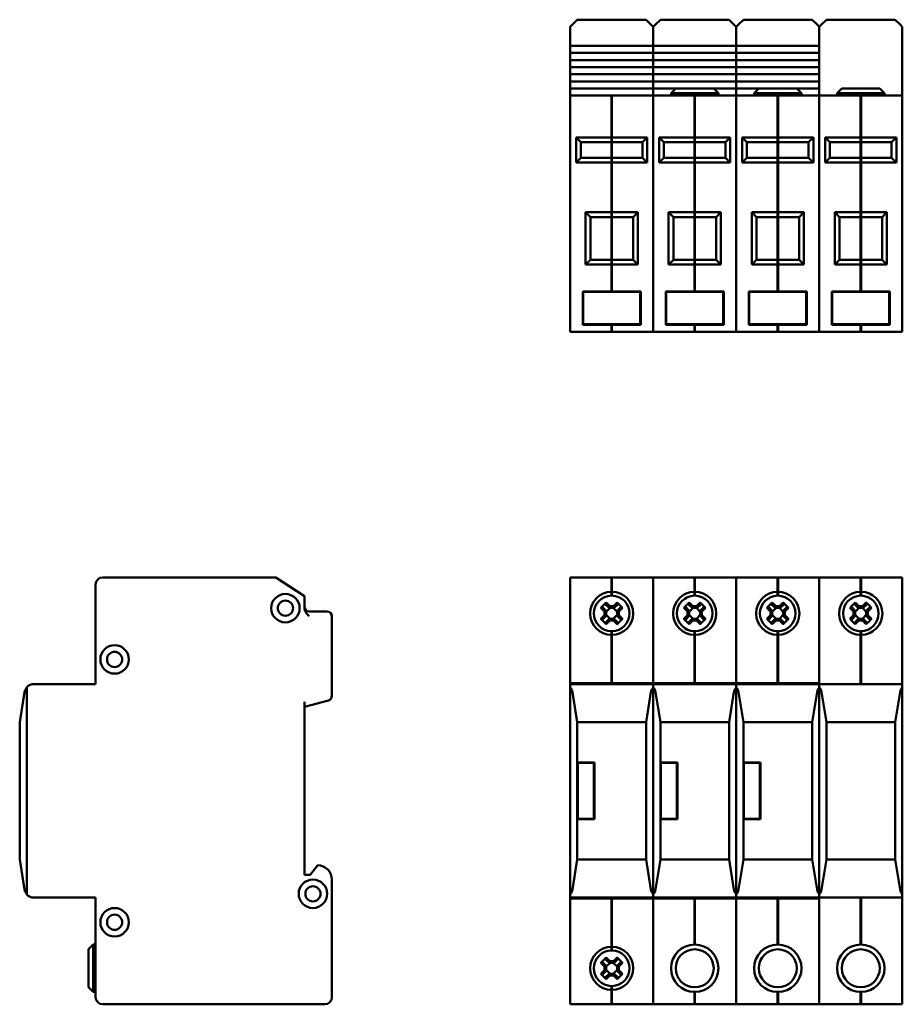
# Model space of a CAD drawing. Header units: millimetres. Extents: x 57 to 365, y 64 to 271.
# Tile 1 of 2: x 57 to 243, y 64 to 271. Entities that reach past the tile are written whole.
import ezdxf

# ---------------------------------------------------------------- set-up
doc = ezdxf.new("R2010")
doc.units = ezdxf.units.MM
doc.layers.add('Viditelné hrany(CSN)', color=7, linetype='Continuous', lineweight=50)

msp = doc.modelspace()

# ---------------------------------------------------------------- linework, layer by layer
at = {"layer": 'Viditelné hrany(CSN)'}
for p, q in [((172.64, 269.9), (173.1, 270.36)), ((172.64, 268.39), (172.64, 269.9)), ((173.1, 270.36), (174.13, 271.39)), ((174.13, 271.39), (188.63, 271.39)), ((188.63, 271.39), (189.65, 270.36)), ((189.65, 270.36), (190.12, 269.9)), ((190.12, 269.9), (190.12, 268.39)), ((190.14, 269.9), (190.6, 270.36)), ((190.14, 268.39), (190.14, 269.9)), ((190.6, 270.36), (191.63, 271.39)), ((191.63, 271.39), (206.13, 271.39)), ((206.13, 271.39), (207.15, 270.36)), ((207.15, 270.36), (207.62, 269.9)), ((207.62, 269.9), (207.62, 268.39)), ((207.64, 269.9), (208.1, 270.36)), ((207.64, 268.39), (207.64, 269.9)), ((208.1, 270.36), (209.13, 271.39)), ((209.13, 271.39), (223.63, 271.39)), ((223.63, 271.39), (224.65, 270.36)), ((224.65, 270.36), (225.12, 269.9)), ((225.12, 269.9), (225.12, 268.39)), ((225.13, 269.89), (225.6, 270.36)), ((225.13, 268.39), (225.13, 269.89)), ((225.6, 270.36), (226.63, 271.39)), ((226.63, 271.39), (241.13, 271.39)), ((241.13, 271.39), (242.15, 270.36)), ((242.15, 270.36), (242.63, 269.89)), ((242.63, 269.89), (242.63, 268.39)), ((172.64, 268.39), (172.64, 266.39)), ((190.12, 266.39), (190.12, 268.39)), ((190.14, 268.39), (190.14, 266.39)), ((207.62, 266.39), (207.62, 268.39)), ((207.64, 268.39), (207.64, 266.39)), ((225.12, 266.39), (225.12, 268.39)), ((225.13, 268.39), (225.13, 255.39)), ((242.63, 268.39), (242.63, 255.39)), ((172.64, 265.89), (172.64, 266.39)), ((172.64, 265.89), (190.12, 265.89)), ((172.64, 264.39), (172.64, 265.89)), ((190.12, 266.39), (190.12, 265.89)), ((190.12, 265.89), (190.12, 264.39)), ((190.14, 265.89), (190.14, 266.39)), ((190.14, 265.89), (207.62, 265.89)), ((190.14, 264.39), (190.14, 265.89)), ((207.62, 266.39), (207.62, 265.89)), ((207.62, 265.89), (207.62, 264.39)), ((207.64, 265.89), (207.64, 266.39)), ((207.64, 265.89), (225.12, 265.89)), ((207.64, 264.39), (207.64, 265.89)), ((225.12, 266.39), (225.12, 265.89)), ((225.12, 265.89), (225.12, 264.39)), ((172.64, 263.89), (172.64, 264.39)), ((190.12, 264.39), (172.64, 264.39)), ((172.64, 263.89), (172.64, 263.39)), ((190.12, 264.39), (190.12, 263.89)), ((190.12, 263.39), (190.12, 263.89)), ((190.14, 263.89), (190.14, 264.39)), ((207.62, 264.39), (190.14, 264.39)), ((190.14, 263.89), (190.14, 263.39)), ((207.62, 264.39), (207.62, 263.89)), ((207.62, 263.39), (207.62, 263.89)), ((207.64, 263.89), (207.64, 264.39)), ((225.12, 264.39), (207.64, 264.39)), ((207.64, 263.89), (207.64, 263.39)), ((225.12, 264.39), (225.12, 263.89)), ((225.12, 263.39), (225.12, 263.89)), ((172.64, 262.89), (172.64, 263.39)), ((172.64, 262.89), (190.12, 262.89)), ((172.64, 261.39), (172.64, 262.89)), ((190.12, 263.39), (190.12, 262.89)), ((190.12, 262.89), (190.12, 261.39)), ((190.14, 262.89), (190.14, 263.39)), ((190.14, 262.89), (207.62, 262.89)), ((190.14, 261.39), (190.14, 262.89)), ((207.62, 263.39), (207.62, 262.89)), ((207.62, 262.89), (207.62, 261.39)), ((207.64, 262.89), (207.64, 263.39)), ((207.64, 262.89), (225.12, 262.89)), ((207.64, 261.39), (207.64, 262.89)), ((225.12, 263.39), (225.12, 262.89)), ((225.12, 262.89), (225.12, 261.39)), ((172.64, 260.89), (172.64, 261.39)), ((190.12, 261.39), (172.64, 261.39)), ((172.64, 260.89), (172.64, 260.39)), ((172.64, 259.89), (172.64, 260.39)), ((172.64, 259.89), (190.12, 259.89)), ((172.64, 258.39), (172.64, 259.89)), ((190.12, 261.39), (190.12, 260.89)), ((190.12, 260.39), (190.12, 260.89)), ((190.12, 260.39), (190.12, 259.89)), ((190.12, 259.89), (190.12, 258.39)), ((190.14, 260.89), (190.14, 261.39)), ((207.62, 261.39), (190.14, 261.39)), ((190.14, 260.89), (190.14, 260.39)), ((190.14, 259.89), (190.14, 260.39)), ((190.14, 259.89), (207.62, 259.89)), ((190.14, 258.39), (190.14, 259.89)), ((207.62, 261.39), (207.62, 260.89)), ((207.62, 260.39), (207.62, 260.89)), ((207.62, 260.39), (207.62, 259.89)), ((207.62, 259.89), (207.62, 258.39)), ((207.64, 260.89), (207.64, 261.39)), ((225.12, 261.39), (207.64, 261.39)), ((207.64, 260.89), (207.64, 260.39)), ((207.64, 259.89), (207.64, 260.39)), ((207.64, 259.89), (225.12, 259.89)), ((207.64, 258.39), (207.64, 259.89)), ((225.12, 261.39), (225.12, 260.89)), ((225.12, 260.39), (225.12, 260.89)), ((225.12, 260.39), (225.12, 259.89)), ((225.12, 259.89), (225.12, 258.39)), ((172.64, 257.89), (172.64, 258.39)), ((190.12, 258.39), (172.64, 258.39)), ((172.64, 257.89), (172.64, 257.39)), ((172.64, 256.89), (172.64, 257.39)), ((190.12, 258.39), (190.12, 257.89)), ((190.12, 257.39), (190.12, 257.89)), ((190.12, 257.39), (190.12, 256.89)), ((190.14, 257.89), (190.14, 258.39)), ((207.62, 258.39), (190.14, 258.39)), ((190.14, 257.89), (190.14, 257.39)), ((190.14, 256.89), (190.14, 257.39)), ((207.62, 258.39), (207.62, 257.89)), ((207.62, 257.39), (207.62, 257.89)), ((207.62, 257.39), (207.62, 256.89)), ((207.64, 257.89), (207.64, 258.39)), ((225.12, 258.39), (207.64, 258.39)), ((207.64, 257.89), (207.64, 257.39)), ((207.64, 256.89), (207.64, 257.39)), ((225.12, 258.39), (225.12, 257.89)), ((225.12, 257.39), (225.12, 257.89)), ((225.12, 257.39), (225.12, 256.89)), ((172.63, 253.89), (172.63, 255.39)), ((181.33, 255.39), (172.63, 255.39)), ((172.64, 256.89), (190.12, 256.89)), ((172.64, 255.39), (172.64, 256.89)), ((181.33, 255.39), (181.33, 253.89)), ((181.43, 255.39), (181.33, 255.39)), ((181.43, 255.29), (181.33, 255.29)), ((181.43, 253.89), (181.43, 255.39)), ((190.13, 255.39), (181.43, 255.39)), ((190.12, 256.89), (190.12, 255.39)), ((190.13, 255.39), (190.13, 253.89)), ((190.13, 253.89), (190.13, 255.39)), ((198.83, 255.39), (190.13, 255.39)), ((190.14, 256.89), (194.88, 256.89)), ((190.14, 255.39), (190.14, 256.89)), ((194.88, 256.89), (193.88, 255.89)), ((203.88, 255.89), (193.88, 255.89)), ((193.88, 255.39), (193.88, 255.89)), ((194.88, 256.89), (202.88, 256.89)), ((198.83, 255.39), (198.83, 253.89)), ((198.93, 255.29), (198.83, 255.29)), ((198.93, 253.89), (198.93, 255.39)), ((207.63, 255.39), (198.93, 255.39)), ((202.88, 256.89), (203.88, 255.89)), ((202.88, 256.89), (207.62, 256.89)), ((203.88, 255.39), (203.88, 255.89)), ((207.62, 256.89), (207.62, 255.39)), ((207.63, 255.39), (207.63, 253.89)), ((207.63, 253.89), (207.63, 255.39)), ((216.33, 255.39), (207.63, 255.39)), ((207.64, 256.89), (212.38, 256.89)), ((207.64, 255.39), (207.64, 256.89)), ((212.38, 256.89), (211.38, 255.89)), ((221.38, 255.89), (211.38, 255.89)), ((211.38, 255.39), (211.38, 255.89)), ((212.38, 256.89), (220.38, 256.89)), ((216.33, 255.39), (216.33, 253.89)), ((216.43, 255.29), (216.33, 255.29)), ((216.43, 253.89), (216.43, 255.39)), ((225.13, 255.39), (216.43, 255.39)), ((220.38, 256.89), (221.38, 255.89)), ((220.38, 256.89), (225.12, 256.89)), ((221.38, 255.39), (221.38, 255.89)), ((225.12, 256.89), (225.12, 255.39)), ((233.83, 255.39), (225.13, 255.39)), ((225.13, 253.89), (225.13, 255.39)), ((225.13, 255.39), (225.13, 253.89)), ((229.88, 256.89), (228.88, 255.89)), ((238.88, 255.89), (228.88, 255.89)), ((228.88, 255.39), (228.88, 255.89)), ((229.88, 256.89), (237.88, 256.89)), ((233.83, 255.39), (233.83, 253.89)), ((233.93, 255.29), (233.83, 255.29)), ((242.63, 255.39), (233.93, 255.39)), ((233.93, 253.89), (233.93, 255.39)), ((237.88, 256.89), (238.88, 255.89)), ((238.88, 255.39), (238.88, 255.89)), ((242.63, 255.39), (242.63, 253.89)), ((172.63, 253.89), (172.63, 207.09)), ((181.33, 246.59), (181.33, 253.89)), ((181.43, 253.89), (181.43, 246.59)), ((190.13, 253.89), (190.13, 207.09)), ((190.13, 253.89), (190.13, 207.09)), ((198.83, 246.59), (198.83, 253.89)), ((198.93, 253.89), (198.93, 246.59)), ((207.63, 253.89), (207.63, 207.09)), ((207.63, 253.89), (207.63, 207.09)), ((216.33, 246.59), (216.33, 253.89)), ((216.43, 253.89), (216.43, 246.59)), ((225.13, 253.89), (225.13, 207.09)), ((225.13, 253.89), (225.13, 207.09)), ((233.83, 246.59), (233.83, 253.89)), ((233.93, 253.89), (233.93, 246.59)), ((242.63, 253.89), (242.63, 207.09)), ((181.33, 246.59), (173.88, 246.59)), ((174.88, 245.59), (173.88, 246.59)), ((173.88, 246.59), (173.88, 241.29)), ((174.88, 245.59), (181.33, 245.59)), ((174.88, 242.29), (174.88, 245.59)), ((181.43, 246.63), (181.33, 246.63)), ((181.33, 245.59), (181.33, 246.59)), ((181.43, 245.69), (181.33, 245.69)), ((181.33, 242.29), (181.33, 245.59)), ((181.43, 246.59), (181.43, 245.59)), ((188.88, 246.59), (181.43, 246.59)), ((181.43, 245.59), (181.43, 242.29)), ((181.43, 245.59), (187.88, 245.59)), ((188.88, 246.59), (187.88, 245.59)), ((187.88, 245.59), (187.88, 242.29)), ((188.88, 241.29), (188.88, 246.59)), ((198.83, 246.59), (191.38, 246.59)), ((192.38, 245.59), (191.38, 246.59)), ((191.38, 246.59), (191.38, 241.29)), ((192.38, 245.59), (198.83, 245.59)), ((192.38, 242.29), (192.38, 245.59)), ((198.93, 246.63), (198.83, 246.63)), ((198.83, 245.59), (198.83, 246.59)), ((198.93, 245.69), (198.83, 245.69)), ((198.83, 242.29), (198.83, 245.59)), ((198.93, 246.59), (198.93, 245.59)), ((206.38, 246.59), (198.93, 246.59)), ((198.93, 245.59), (198.93, 242.29)), ((198.93, 245.59), (205.38, 245.59)), ((206.38, 246.59), (205.38, 245.59)), ((205.38, 245.59), (205.38, 242.29)), ((206.38, 241.29), (206.38, 246.59)), ((216.33, 246.59), (208.88, 246.59)), ((209.88, 245.59), (208.88, 246.59)), ((208.88, 246.59), (208.88, 241.29)), ((209.88, 245.59), (216.33, 245.59)), ((209.88, 242.29), (209.88, 245.59)), ((216.43, 246.63), (216.33, 246.63)), ((216.33, 245.59), (216.33, 246.59)), ((216.43, 245.69), (216.33, 245.69)), ((216.33, 242.29), (216.33, 245.59)), ((216.43, 246.59), (216.43, 245.59)), ((223.88, 246.59), (216.43, 246.59)), ((216.43, 245.59), (216.43, 242.29)), ((216.43, 245.59), (222.88, 245.59)), ((223.88, 246.59), (222.88, 245.59)), ((222.88, 245.59), (222.88, 242.29)), ((223.88, 241.29), (223.88, 246.59)), ((233.83, 246.59), (226.38, 246.59)), ((227.38, 245.59), (226.38, 246.59)), ((226.38, 246.59), (226.38, 241.29)), ((227.38, 245.59), (233.83, 245.59)), ((227.38, 242.29), (227.38, 245.59)), ((233.93, 246.63), (233.83, 246.63)), ((233.83, 245.59), (233.83, 246.59)), ((233.93, 245.69), (233.83, 245.69)), ((233.83, 242.29), (233.83, 245.59)), ((233.93, 246.59), (233.93, 245.59)), ((241.38, 246.59), (233.93, 246.59)), ((233.93, 245.59), (233.93, 242.29)), ((233.93, 245.59), (240.38, 245.59)), ((241.38, 246.59), (240.38, 245.59)), ((240.38, 245.59), (240.38, 242.29)), ((241.38, 241.29), (241.38, 246.59)), ((173.88, 241.29), (174.88, 242.29)), ((173.88, 241.29), (181.33, 241.29)), ((181.33, 242.29), (174.88, 242.29)), ((181.33, 241.29), (181.33, 242.29)), ((181.43, 242.19), (181.33, 242.19)), ((181.33, 230.79), (181.33, 241.29)), ((181.43, 241.25), (181.33, 241.25)), ((181.43, 242.29), (181.43, 241.29)), ((187.88, 242.29), (181.43, 242.29)), ((181.43, 241.29), (181.43, 230.79)), ((181.43, 241.29), (188.88, 241.29)), ((188.88, 241.29), (187.88, 242.29)), ((191.38, 241.29), (192.38, 242.29)), ((191.38, 241.29), (198.83, 241.29)), ((198.83, 242.29), (192.38, 242.29)), ((198.83, 241.29), (198.83, 242.29)), ((198.93, 242.19), (198.83, 242.19)), ((198.83, 230.79), (198.83, 241.29)), ((198.93, 241.25), (198.83, 241.25)), ((198.93, 242.29), (198.93, 241.29)), ((205.38, 242.29), (198.93, 242.29)), ((198.93, 241.29), (198.93, 230.79)), ((198.93, 241.29), (206.38, 241.29)), ((206.38, 241.29), (205.38, 242.29)), ((208.88, 241.29), (209.88, 242.29)), ((208.88, 241.29), (216.33, 241.29)), ((216.33, 242.29), (209.88, 242.29)), ((216.33, 241.29), (216.33, 242.29)), ((216.43, 242.19), (216.33, 242.19)), ((216.33, 230.79), (216.33, 241.29)), ((216.43, 241.25), (216.33, 241.25)), ((216.43, 242.29), (216.43, 241.29)), ((222.88, 242.29), (216.43, 242.29)), ((216.43, 241.29), (216.43, 230.79)), ((216.43, 241.29), (223.88, 241.29)), ((223.88, 241.29), (222.88, 242.29)), ((226.38, 241.29), (227.38, 242.29)), ((226.38, 241.29), (233.83, 241.29)), ((233.83, 242.29), (227.38, 242.29)), ((233.83, 241.29), (233.83, 242.29)), ((233.93, 242.19), (233.83, 242.19)), ((233.83, 230.79), (233.83, 241.29)), ((233.93, 241.25), (233.83, 241.25)), ((233.93, 242.29), (233.93, 241.29)), ((240.38, 242.29), (233.93, 242.29)), ((233.93, 241.29), (233.93, 230.79)), ((233.93, 241.29), (241.38, 241.29)), ((241.38, 241.29), (240.38, 242.29)), ((181.33, 230.79), (175.88, 230.79)), ((176.88, 229.79), (175.88, 230.79)), ((175.88, 230.79), (175.88, 219.79)), ((181.43, 230.83), (181.33, 230.83)), ((181.33, 229.79), (181.33, 230.79)), ((181.43, 230.79), (181.43, 229.79)), ((186.88, 230.79), (181.43, 230.79)), ((186.88, 230.79), (185.88, 229.79)), ((186.88, 219.79), (186.88, 230.79)), ((198.83, 230.79), (193.38, 230.79)), ((194.38, 229.79), (193.38, 230.79)), ((193.38, 230.79), (193.38, 219.79)), ((198.93, 230.83), (198.83, 230.83)), ((198.83, 229.79), (198.83, 230.79)), ((198.93, 230.79), (198.93, 229.79)), ((204.38, 230.79), (198.93, 230.79)), ((204.38, 230.79), (203.38, 229.79)), ((204.38, 219.79), (204.38, 230.79)), ((216.33, 230.79), (210.88, 230.79)), ((211.88, 229.79), (210.88, 230.79)), ((210.88, 230.79), (210.88, 219.79)), ((216.43, 230.83), (216.33, 230.83)), ((216.33, 229.79), (216.33, 230.79)), ((216.43, 230.79), (216.43, 229.79)), ((221.88, 230.79), (216.43, 230.79)), ((221.88, 230.79), (220.88, 229.79)), ((221.88, 219.79), (221.88, 230.79)), ((233.83, 230.79), (228.38, 230.79)), ((229.38, 229.79), (228.38, 230.79)), ((228.38, 230.79), (228.38, 219.79)), ((233.93, 230.83), (233.83, 230.83)), ((233.83, 229.79), (233.83, 230.79)), ((233.93, 230.79), (233.93, 229.79)), ((239.38, 230.79), (233.93, 230.79)), ((239.38, 230.79), (238.38, 229.79)), ((239.38, 219.79), (239.38, 230.79)), ((176.88, 229.79), (181.33, 229.79)), ((176.88, 220.79), (176.88, 229.79)), ((181.43, 229.89), (181.33, 229.89)), ((181.33, 220.79), (181.33, 229.79)), ((181.43, 229.79), (181.43, 220.79)), ((181.43, 229.79), (185.88, 229.79)), ((185.88, 229.79), (185.88, 220.79)), ((194.38, 229.79), (198.83, 229.79)), ((194.38, 220.79), (194.38, 229.79)), ((198.93, 229.89), (198.83, 229.89)), ((198.83, 220.79), (198.83, 229.79)), ((198.93, 229.79), (198.93, 220.79)), ((198.93, 229.79), (203.38, 229.79)), ((203.38, 229.79), (203.38, 220.79)), ((211.88, 229.79), (216.33, 229.79)), ((211.88, 220.79), (211.88, 229.79)), ((216.43, 229.89), (216.33, 229.89)), ((216.33, 220.79), (216.33, 229.79)), ((216.43, 229.79), (216.43, 220.79)), ((216.43, 229.79), (220.88, 229.79)), ((220.88, 229.79), (220.88, 220.79)), ((229.38, 229.79), (233.83, 229.79)), ((229.38, 220.79), (229.38, 229.79)), ((233.93, 229.89), (233.83, 229.89)), ((233.83, 220.79), (233.83, 229.79)), ((233.93, 229.79), (233.93, 220.79)), ((233.93, 229.79), (238.38, 229.79)), ((238.38, 229.79), (238.38, 220.79)), ((175.88, 219.79), (176.88, 220.79)), ((181.33, 220.79), (176.88, 220.79)), ((181.33, 219.79), (181.33, 220.79)), ((181.43, 220.69), (181.33, 220.69)), ((181.43, 220.79), (181.43, 219.79)), ((185.88, 220.79), (181.43, 220.79)), ((186.88, 219.79), (185.88, 220.79)), ((193.38, 219.79), (194.38, 220.79)), ((198.83, 220.79), (194.38, 220.79)), ((198.83, 219.79), (198.83, 220.79)), ((198.93, 220.69), (198.83, 220.69)), ((198.93, 220.79), (198.93, 219.79)), ((203.38, 220.79), (198.93, 220.79)), ((204.38, 219.79), (203.38, 220.79)), ((210.88, 219.79), (211.88, 220.79)), ((216.33, 220.79), (211.88, 220.79)), ((216.33, 219.79), (216.33, 220.79)), ((216.43, 220.69), (216.33, 220.69)), ((216.43, 220.79), (216.43, 219.79)), ((220.88, 220.79), (216.43, 220.79)), ((221.88, 219.79), (220.88, 220.79)), ((228.38, 219.79), (229.38, 220.79)), ((233.83, 220.79), (229.38, 220.79)), ((233.83, 219.79), (233.83, 220.79)), ((233.93, 220.69), (233.83, 220.69)), ((233.93, 220.79), (233.93, 219.79)), ((238.38, 220.79), (233.93, 220.79)), ((239.38, 219.79), (238.38, 220.79)), ((175.88, 219.79), (181.33, 219.79)), ((181.33, 214.09), (181.33, 219.79)), ((181.43, 219.75), (181.33, 219.75)), ((181.43, 219.79), (181.43, 214.09)), ((181.43, 219.79), (186.88, 219.79)), ((193.38, 219.79), (198.83, 219.79)), ((198.83, 214.09), (198.83, 219.79)), ((198.93, 219.75), (198.83, 219.75)), ((198.93, 219.79), (198.93, 214.09)), ((198.93, 219.79), (204.38, 219.79)), ((210.88, 219.79), (216.33, 219.79)), ((216.33, 214.09), (216.33, 219.79)), ((216.43, 219.75), (216.33, 219.75)), ((216.43, 219.79), (216.43, 214.09)), ((216.43, 219.79), (221.88, 219.79)), ((228.38, 219.79), (233.83, 219.79)), ((233.83, 214.09), (233.83, 219.79)), ((233.93, 219.75), (233.83, 219.75)), ((233.93, 219.79), (233.93, 214.09)), ((233.93, 219.79), (239.38, 219.79)), ((175.27, 207.09), (175.27, 214.09)), ((175.27, 214.09), (181.33, 214.09)), ((175.37, 207.19), (175.37, 213.99)), ((175.37, 213.99), (187.39, 213.99)), ((181.43, 214.19), (181.33, 214.19)), ((181.33, 213.99), (181.33, 214.09)), ((181.43, 214.09), (181.43, 213.99)), ((181.43, 214.09), (187.49, 214.09)), ((187.39, 213.99), (187.39, 207.19)), ((187.49, 214.09), (187.49, 207.09)), ((192.77, 207.09), (192.77, 214.09)), ((192.77, 214.09), (198.83, 214.09)), ((192.87, 207.19), (192.87, 213.99)), ((192.87, 213.99), (204.89, 213.99)), ((198.93, 214.19), (198.83, 214.19)), ((198.83, 213.99), (198.83, 214.09)), ((198.93, 214.09), (198.93, 213.99)), ((198.93, 214.09), (204.99, 214.09)), ((204.89, 213.99), (204.89, 207.19)), ((204.99, 214.09), (204.99, 207.09)), ((210.27, 207.09), (210.27, 214.09)), ((210.27, 214.09), (216.33, 214.09)), ((210.37, 207.19), (210.37, 213.99)), ((210.37, 213.99), (222.39, 213.99)), ((216.43, 214.19), (216.33, 214.19)), ((216.33, 213.99), (216.33, 214.09)), ((216.43, 214.09), (216.43, 213.99)), ((216.43, 214.09), (222.49, 214.09)), ((222.39, 213.99), (222.39, 207.19)), ((222.49, 214.09), (222.49, 207.09)), ((227.77, 207.09), (227.77, 214.09)), ((227.77, 214.09), (233.83, 214.09)), ((227.87, 207.19), (227.87, 213.99)), ((227.87, 213.99), (239.89, 213.99)), ((233.93, 214.19), (233.83, 214.19)), ((233.93, 214.09), (239.99, 214.09)), ((239.89, 213.99), (239.89, 207.19)), ((239.99, 214.09), (239.99, 207.09)), ((172.63, 205.59), (172.63, 207.09)), ((172.63, 205.59), (181.33, 205.59)), ((181.33, 207.09), (175.27, 207.09)), ((187.39, 207.19), (175.37, 207.19)), ((181.33, 207.09), (181.33, 207.19)), ((181.33, 207.09), (181.33, 205.59)), ((181.43, 206.99), (181.33, 206.99)), ((181.43, 205.69), (181.33, 205.69)), ((181.43, 207.19), (181.43, 207.09)), ((181.43, 205.59), (181.43, 207.09)), ((187.49, 207.09), (181.43, 207.09)), ((181.43, 205.59), (190.13, 205.59)), ((190.13, 207.09), (190.13, 205.59)), ((190.13, 205.59), (190.13, 207.09)), ((190.13, 205.59), (198.83, 205.59)), ((198.83, 207.09), (192.77, 207.09)), ((204.89, 207.19), (192.87, 207.19)), ((198.83, 207.09), (198.83, 207.19)), ((198.83, 207.09), (198.83, 205.59)), ((198.93, 206.99), (198.83, 206.99)), ((198.93, 205.69), (198.83, 205.69)), ((198.93, 207.19), (198.93, 207.09)), ((198.93, 205.59), (198.93, 207.09)), ((204.99, 207.09), (198.93, 207.09)), ((198.93, 205.59), (207.63, 205.59)), ((207.63, 207.09), (207.63, 205.59)), ((207.63, 205.59), (207.63, 207.09)), ((207.63, 205.59), (216.33, 205.59)), ((216.33, 207.09), (210.27, 207.09)), ((222.39, 207.19), (210.37, 207.19)), ((216.33, 207.09), (216.33, 207.19)), ((216.33, 207.09), (216.33, 205.59)), ((216.43, 206.99), (216.33, 206.99)), ((216.43, 205.69), (216.33, 205.69)), ((216.43, 207.19), (216.43, 207.09)), ((216.43, 205.59), (216.43, 207.09)), ((222.49, 207.09), (216.43, 207.09)), ((216.43, 205.59), (225.13, 205.59)), ((225.13, 205.59), (225.13, 207.09)), ((225.13, 207.09), (225.13, 205.59)), ((225.13, 205.59), (233.83, 205.59)), ((233.83, 207.09), (227.77, 207.09)), ((239.89, 207.19), (227.87, 207.19)), ((233.83, 207.09), (233.83, 205.59)), ((233.93, 206.99), (233.83, 206.99)), ((233.93, 205.69), (233.83, 205.69)), ((239.99, 207.09), (233.93, 207.09)), ((233.93, 205.59), (233.93, 207.09)), ((233.93, 205.59), (242.63, 205.59)), ((242.63, 207.09), (242.63, 205.59)), ((110.61, 153.84), (74.11, 153.84)), ((116.61, 149.84), (110.61, 153.84)), ((172.63, 152.34), (172.63, 153.84)), ((181.33, 153.84), (172.63, 153.84)), ((181.33, 153.84), (181.33, 152.34)), ((181.43, 153.74), (181.33, 153.74)), ((181.43, 152.34), (181.43, 153.84)), ((190.13, 153.84), (181.43, 153.84)), ((190.13, 153.84), (190.13, 152.34)), ((190.13, 152.34), (190.13, 153.84)), ((198.83, 153.84), (190.13, 153.84)), ((198.83, 153.84), (198.83, 152.34)), ((198.93, 153.74), (198.83, 153.74)), ((198.93, 152.34), (198.93, 153.84)), ((207.63, 153.84), (198.93, 153.84)), ((207.63, 153.84), (207.63, 152.34)), ((207.63, 152.34), (207.63, 153.84)), ((216.33, 153.84), (207.63, 153.84)), ((216.33, 153.84), (216.33, 152.34)), ((216.43, 153.74), (216.33, 153.74)), ((216.43, 152.34), (216.43, 153.84)), ((225.13, 153.84), (216.43, 153.84)), ((233.83, 153.84), (225.13, 153.84)), ((225.13, 152.34), (225.13, 153.84)), ((225.13, 153.84), (225.13, 152.34)), ((233.83, 153.84), (233.83, 152.34)), ((233.93, 153.74), (233.83, 153.74)), ((233.93, 152.34), (233.93, 153.84)), ((242.63, 153.84), (233.93, 153.84)), ((242.63, 153.84), (242.63, 152.34)), ((72.61, 152.34), (72.61, 131.34)), ((172.63, 152.34), (172.63, 133.04)), ((181.33, 150.79), (181.33, 152.34)), ((181.43, 152.34), (181.43, 150.79)), ((190.13, 152.34), (190.13, 133.04)), ((190.13, 152.34), (190.13, 133.04)), ((198.83, 150.79), (198.83, 152.34)), ((198.93, 152.34), (198.93, 150.79)), ((207.63, 152.34), (207.63, 133.04)), ((207.63, 152.34), (207.63, 133.04)), ((216.33, 150.79), (216.33, 152.34)), ((216.43, 152.34), (216.43, 150.79)), ((225.13, 152.34), (225.13, 131.34)), ((225.13, 152.34), (225.13, 133.04)), ((233.83, 150.79), (233.83, 152.34)), ((233.93, 152.34), (233.93, 150.79)), ((242.63, 152.34), (242.63, 131.34)), ((116.61, 149.84), (116.61, 147.38)), ((181.43, 150.84), (181.33, 150.84)), ((181.33, 149.99), (181.33, 150.79)), ((181.43, 150.09), (181.33, 150.09)), ((181.43, 150.79), (181.43, 149.99)), ((198.93, 150.84), (198.83, 150.84)), ((198.83, 149.99), (198.83, 150.79)), ((198.93, 150.09), (198.83, 150.09)), ((198.93, 150.79), (198.93, 149.99)), ((216.43, 150.84), (216.33, 150.84)), ((216.33, 149.99), (216.33, 150.79)), ((216.43, 150.09), (216.33, 150.09)), ((216.43, 150.79), (216.43, 149.99)), ((233.93, 150.84), (233.83, 150.84)), ((233.83, 149.99), (233.83, 150.79)), ((233.93, 150.09), (233.83, 150.09)), ((233.93, 150.79), (233.93, 149.99)), ((179.87, 146.63), (179.1, 147.4)), ((179.47, 147.53), (180.22, 146.78)), ((180.84, 147.4), (180.09, 148.15)), ((180.22, 148.52), (180.99, 147.75)), ((181.04, 147.4), (180.22, 146.58)), ((180.85, 147.4), (180.84, 147.4)), ((181.91, 147.4), (180.85, 147.4)), ((180.99, 147.75), (181.76, 147.75)), ((182.54, 146.58), (181.72, 147.4)), ((181.76, 147.75), (182.53, 148.52)), ((182.66, 148.15), (181.91, 147.4)), ((181.91, 147.4), (181.91, 147.4)), ((182.54, 146.78), (183.29, 147.53)), ((183.65, 147.4), (182.89, 146.63)), ((197.37, 146.63), (196.6, 147.4)), ((196.97, 147.53), (197.72, 146.78)), ((198.34, 147.4), (197.59, 148.15)), ((197.72, 148.52), (198.49, 147.75)), ((198.54, 147.4), (197.72, 146.58)), ((198.35, 147.4), (198.34, 147.4)), ((199.41, 147.4), (198.35, 147.4)), ((198.49, 147.75), (199.26, 147.75)), ((200.04, 146.58), (199.22, 147.4)), ((199.26, 147.75), (200.03, 148.52)), ((200.16, 148.15), (199.41, 147.4)), ((199.41, 147.4), (199.41, 147.4)), ((200.04, 146.78), (200.79, 147.53)), ((201.15, 147.4), (200.39, 146.63)), ((214.87, 146.63), (214.1, 147.4)), ((214.47, 147.53), (215.22, 146.78)), ((215.84, 147.4), (215.09, 148.15)), ((215.22, 148.52), (215.99, 147.75)), ((216.04, 147.4), (215.22, 146.58)), ((215.85, 147.4), (215.84, 147.4)), ((216.91, 147.4), (215.85, 147.4)), ((215.99, 147.75), (216.76, 147.75)), ((217.54, 146.58), (216.72, 147.4)), ((216.76, 147.75), (217.53, 148.52)), ((217.66, 148.15), (216.91, 147.4)), ((216.91, 147.4), (216.91, 147.4)), ((217.54, 146.78), (218.29, 147.53)), ((218.65, 147.4), (217.89, 146.63)), ((232.37, 146.63), (231.6, 147.4)), ((231.97, 147.53), (232.72, 146.78)), ((233.34, 147.4), (232.59, 148.15)), ((232.72, 148.52), (233.49, 147.75)), ((233.54, 147.4), (232.72, 146.58)), ((233.35, 147.4), (233.34, 147.4)), ((234.41, 147.4), (233.35, 147.4)), ((233.49, 147.75), (234.26, 147.75)), ((235.04, 146.58), (234.22, 147.4)), ((234.26, 147.75), (235.03, 148.52)), ((235.16, 148.15), (234.41, 147.4)), ((234.41, 147.4), (234.41, 147.4)), ((235.04, 146.78), (235.79, 147.53)), ((236.15, 147.4), (235.39, 146.63)), ((121.41, 146.64), (117.61, 146.64)), ((122.41, 128.87), (122.41, 145.64)), ((179.1, 145.09), (179.87, 145.86)), ((180.22, 145.71), (179.47, 144.96)), ((179.87, 145.86), (179.87, 146.63)), ((180.22, 146.78), (180.22, 146.78)), ((180.22, 146.78), (180.22, 145.71)), ((180.22, 145.91), (181.04, 145.08)), ((180.22, 145.71), (180.22, 145.71)), ((181.72, 145.08), (182.54, 145.91)), ((182.54, 145.71), (182.54, 146.78)), ((182.54, 146.78), (182.54, 146.78)), ((183.29, 144.96), (182.54, 145.71)), ((182.54, 145.71), (182.54, 145.71)), ((182.89, 146.63), (182.89, 145.86)), ((182.89, 145.86), (183.65, 145.09)), ((196.6, 145.09), (197.37, 145.86)), ((197.72, 145.71), (196.97, 144.96)), ((197.37, 145.86), (197.37, 146.63)), ((197.72, 146.78), (197.72, 146.78)), ((197.72, 146.78), (197.72, 145.71)), ((197.72, 145.91), (198.54, 145.08)), ((197.72, 145.71), (197.72, 145.71)), ((199.22, 145.08), (200.04, 145.91)), ((200.04, 145.71), (200.04, 146.78)), ((200.04, 146.78), (200.04, 146.78)), ((200.79, 144.96), (200.04, 145.71)), ((200.04, 145.71), (200.04, 145.71)), ((200.39, 146.63), (200.39, 145.86)), ((200.39, 145.86), (201.15, 145.09)), ((214.1, 145.09), (214.87, 145.86)), ((215.22, 145.71), (214.47, 144.96)), ((214.87, 145.86), (214.87, 146.63)), ((215.22, 146.78), (215.22, 146.78)), ((215.22, 146.78), (215.22, 145.71)), ((215.22, 145.91), (216.04, 145.08)), ((215.22, 145.71), (215.22, 145.71)), ((216.72, 145.08), (217.54, 145.91)), ((217.54, 145.71), (217.54, 146.78)), ((217.54, 146.78), (217.54, 146.78)), ((218.29, 144.96), (217.54, 145.71)), ((217.54, 145.71), (217.54, 145.71)), ((217.89, 146.63), (217.89, 145.86)), ((217.89, 145.86), (218.65, 145.09)), ((231.6, 145.09), (232.37, 145.86)), ((232.72, 145.71), (231.97, 144.96)), ((232.37, 145.86), (232.37, 146.63)), ((232.72, 146.78), (232.72, 146.78)), ((232.72, 146.78), (232.72, 145.71)), ((232.72, 145.91), (233.54, 145.08)), ((232.72, 145.71), (232.72, 145.71)), ((234.22, 145.08), (235.04, 145.91)), ((235.04, 145.71), (235.04, 146.78)), ((235.04, 146.78), (235.04, 146.78)), ((235.79, 144.96), (235.04, 145.71)), ((235.04, 145.71), (235.04, 145.71)), ((235.39, 146.63), (235.39, 145.86)), ((235.39, 145.86), (236.15, 145.09)), ((180.09, 144.34), (180.84, 145.08)), ((180.99, 144.74), (180.22, 143.97)), ((180.85, 145.08), (180.84, 145.08)), ((180.85, 145.08), (181.91, 145.08)), ((181.76, 144.74), (180.99, 144.74)), ((182.53, 143.97), (181.76, 144.74)), ((181.91, 145.08), (182.66, 144.34)), ((181.91, 145.08), (181.91, 145.08)), ((197.59, 144.34), (198.34, 145.08)), ((198.49, 144.74), (197.72, 143.97)), ((198.35, 145.08), (198.34, 145.08)), ((198.35, 145.08), (199.41, 145.08)), ((199.26, 144.74), (198.49, 144.74)), ((200.03, 143.97), (199.26, 144.74)), ((199.41, 145.08), (200.16, 144.34)), ((199.41, 145.08), (199.41, 145.08)), ((215.09, 144.34), (215.84, 145.08)), ((215.99, 144.74), (215.22, 143.97)), ((215.85, 145.08), (215.84, 145.08)), ((215.85, 145.08), (216.91, 145.08)), ((216.76, 144.74), (215.99, 144.74)), ((217.53, 143.97), (216.76, 144.74)), ((216.91, 145.08), (217.66, 144.34)), ((216.91, 145.08), (216.91, 145.08)), ((232.59, 144.34), (233.34, 145.08)), ((233.49, 144.74), (232.72, 143.97)), ((233.35, 145.08), (233.34, 145.08)), ((233.35, 145.08), (234.41, 145.08)), ((234.26, 144.74), (233.49, 144.74)), ((235.03, 143.97), (234.26, 144.74)), ((234.41, 145.08), (235.16, 144.34)), ((234.41, 145.08), (234.41, 145.08)), ((181.33, 141.69), (181.33, 142.49)), ((181.43, 142.39), (181.33, 142.39)), ((181.33, 133.04), (181.33, 141.69)), ((181.43, 141.65), (181.33, 141.65)), ((181.43, 142.49), (181.43, 141.69)), ((181.43, 141.69), (181.43, 133.04)), ((198.83, 141.69), (198.83, 142.49)), ((198.93, 142.39), (198.83, 142.39)), ((198.83, 133.04), (198.83, 141.69)), ((198.93, 141.65), (198.83, 141.65)), ((198.93, 142.49), (198.93, 141.69)), ((198.93, 141.69), (198.93, 133.04)), ((216.33, 141.69), (216.33, 142.49)), ((216.43, 142.39), (216.33, 142.39)), ((216.33, 133.04), (216.33, 141.69)), ((216.43, 141.65), (216.33, 141.65)), ((216.43, 142.49), (216.43, 141.69)), ((216.43, 141.69), (216.43, 133.04)), ((233.83, 141.69), (233.83, 142.49)), ((233.93, 142.39), (233.83, 142.39)), ((233.83, 131.34), (233.83, 141.69)), ((233.93, 141.65), (233.83, 141.65)), ((233.93, 142.49), (233.93, 141.69)), ((233.93, 141.69), (233.93, 131.34)), ((172.63, 131.54), (172.63, 133.04)), ((181.33, 133.04), (181.33, 131.54)), ((181.43, 131.54), (181.43, 133.04)), ((190.13, 133.04), (190.13, 131.54)), ((190.13, 131.54), (190.13, 133.04)), ((198.83, 133.04), (198.83, 131.54)), ((198.93, 131.54), (198.93, 133.04)), ((207.63, 133.04), (207.63, 131.54)), ((207.63, 131.54), (207.63, 133.04)), ((216.33, 133.04), (216.33, 131.54)), ((216.43, 131.54), (216.43, 133.04)), ((72.61, 131.34), (59.61, 131.34)), ((172.63, 131.54), (181.33, 131.54)), ((172.63, 86.14), (172.63, 131.54)), ((190.12, 131.34), (172.64, 131.34)), ((172.64, 130.65), (172.64, 131.34)), ((181.33, 131.64), (181.43, 131.64)), ((181.43, 131.54), (190.13, 131.54)), ((190.12, 131.34), (190.12, 130.65)), ((190.13, 131.54), (190.13, 86.14)), ((190.13, 131.54), (198.83, 131.54)), ((190.13, 86.14), (190.13, 131.54)), ((207.62, 131.34), (190.14, 131.34)), ((190.14, 130.65), (190.14, 131.34)), ((198.83, 131.64), (198.93, 131.64)), ((198.93, 131.54), (207.63, 131.54)), ((207.62, 131.34), (207.62, 130.65)), ((207.63, 131.54), (207.63, 86.14)), ((207.63, 131.54), (216.33, 131.54)), ((207.63, 86.14), (207.63, 131.54)), ((225.12, 131.34), (207.64, 131.34)), ((207.64, 130.65), (207.64, 131.34)), ((216.33, 131.64), (216.43, 131.64)), ((216.43, 131.54), (225.13, 131.54)), ((225.12, 131.34), (225.12, 130.65)), ((225.13, 130.67), (225.13, 131.34)), ((242.63, 131.34), (225.13, 131.34)), ((242.63, 131.34), (242.63, 130.67)), ((57.63, 129.66), (56.61, 123.34)), ((58.11, 87.02), (58.11, 130.67)), ((172.64, 130.65), (172.64, 87.03)), ((174.13, 123.34), (173.1, 129.66)), ((189.65, 129.66), (188.63, 123.34)), ((190.12, 87.03), (190.12, 130.65)), ((190.14, 130.65), (190.14, 87.03)), ((191.63, 123.34), (190.6, 129.66)), ((207.15, 129.66), (206.13, 123.34)), ((207.62, 87.03), (207.62, 130.65)), ((207.64, 130.65), (207.64, 87.03)), ((209.13, 123.34), (208.1, 129.66)), ((224.65, 129.66), (223.63, 123.34)), ((225.12, 87.03), (225.12, 130.65)), ((225.13, 130.67), (225.13, 87.02)), ((226.63, 123.34), (225.6, 129.66)), ((242.15, 129.66), (241.13, 123.34)), ((242.63, 87.02), (242.63, 130.67)), ((116.61, 126.54), (121.67, 127.9)), ((116.61, 91.14), (116.61, 127.58)), ((56.61, 123.34), (56.61, 94.34)), ((174.13, 114.84), (174.13, 123.34)), ((188.63, 123.34), (174.13, 123.34)), ((188.63, 123.34), (188.63, 94.34)), ((191.63, 114.84), (191.63, 123.34)), ((206.13, 123.34), (191.63, 123.34)), ((206.13, 123.34), (206.13, 94.34)), ((209.13, 114.84), (209.13, 123.34)), ((223.63, 123.34), (209.13, 123.34)), ((223.63, 123.34), (223.63, 94.34)), ((226.63, 94.34), (226.63, 123.34)), ((241.13, 123.34), (226.63, 123.34)), ((241.13, 123.34), (241.13, 94.34)), ((174.13, 114.84), (177.73, 114.84)), ((174.13, 102.84), (174.13, 114.84)), ((177.63, 114.74), (174.23, 114.74)), ((174.23, 114.74), (174.23, 102.94)), ((177.63, 102.94), (177.63, 114.74)), ((177.73, 114.84), (177.73, 102.84)), ((191.63, 114.84), (195.23, 114.84)), ((191.63, 102.84), (191.63, 114.84)), ((195.13, 114.74), (191.73, 114.74)), ((191.73, 114.74), (191.73, 102.94)), ((195.13, 102.94), (195.13, 114.74)), ((195.23, 114.84), (195.23, 102.84)), ((209.13, 114.84), (212.73, 114.84)), ((209.13, 102.84), (209.13, 114.84)), ((212.63, 114.74), (209.23, 114.74)), ((209.23, 114.74), (209.23, 102.94)), ((212.63, 102.94), (212.63, 114.74)), ((212.73, 114.84), (212.73, 102.84)), ((177.73, 102.84), (174.13, 102.84)), ((174.13, 94.34), (174.13, 102.84)), ((174.23, 102.94), (177.63, 102.94)), ((195.23, 102.84), (191.63, 102.84)), ((191.63, 94.34), (191.63, 102.84)), ((191.73, 102.94), (195.13, 102.94)), ((212.73, 102.84), (209.13, 102.84)), ((209.13, 94.34), (209.13, 102.84)), ((209.23, 102.94), (212.63, 102.94)), ((56.61, 94.34), (57.63, 88.02)), ((173.1, 88.02), (174.13, 94.34)), ((174.13, 94.34), (188.63, 94.34)), ((188.63, 94.34), (189.65, 88.02)), ((190.6, 88.02), (191.63, 94.34)), ((191.63, 94.34), (206.13, 94.34)), ((206.13, 94.34), (207.15, 88.02)), ((208.1, 88.02), (209.13, 94.34)), ((209.13, 94.34), (223.63, 94.34)), ((223.63, 94.34), (224.65, 88.02)), ((225.6, 88.02), (226.63, 94.34)), ((226.63, 94.34), (241.13, 94.34)), ((241.13, 94.34), (242.15, 88.02)), ((119.41, 93.14), (117.81, 91.14)), ((117.81, 91.14), (116.61, 91.14)), ((122.41, 65.34), (122.41, 90.14)), ((59.61, 86.34), (72.61, 86.34)), ((72.61, 86.34), (72.61, 65.34)), ((172.63, 84.64), (172.63, 86.14)), ((181.33, 86.14), (172.63, 86.14)), ((172.64, 86.34), (172.64, 87.03)), ((172.64, 86.34), (190.12, 86.34)), ((181.33, 86.14), (181.33, 84.64)), ((181.33, 86.04), (181.43, 86.04)), ((181.43, 84.64), (181.43, 86.14)), ((190.13, 86.14), (181.43, 86.14)), ((190.12, 87.03), (190.12, 86.34)), ((190.13, 86.14), (190.13, 84.64)), ((190.13, 84.64), (190.13, 86.14)), ((198.83, 86.14), (190.13, 86.14)), ((190.14, 86.34), (190.14, 87.03)), ((190.14, 86.34), (207.62, 86.34)), ((198.83, 86.14), (198.83, 84.64)), ((198.83, 86.04), (198.93, 86.04)), ((198.93, 84.64), (198.93, 86.14)), ((207.63, 86.14), (198.93, 86.14)), ((207.62, 87.03), (207.62, 86.34)), ((207.63, 86.14), (207.63, 84.64)), ((207.63, 84.64), (207.63, 86.14)), ((216.33, 86.14), (207.63, 86.14)), ((207.64, 86.34), (207.64, 87.03)), ((207.64, 86.34), (225.12, 86.34)), ((216.33, 86.14), (216.33, 84.64)), ((216.33, 86.04), (216.43, 86.04)), ((216.43, 84.64), (216.43, 86.14)), ((225.13, 86.14), (216.43, 86.14)), ((225.12, 87.03), (225.12, 86.34)), ((225.13, 86.34), (225.13, 87.02)), ((225.13, 86.34), (225.13, 65.34)), ((225.13, 86.34), (242.63, 86.34)), ((233.83, 76.44), (233.83, 86.34)), ((233.93, 86.34), (233.93, 76.44)), ((242.63, 87.02), (242.63, 86.34)), ((242.63, 86.34), (242.63, 65.34)), ((172.63, 84.64), (172.63, 65.34)), ((181.33, 75.99), (181.33, 84.64)), ((181.43, 84.64), (181.43, 75.99)), ((190.13, 84.64), (190.13, 65.34)), ((190.13, 84.64), (190.13, 65.34)), ((198.83, 76.44), (198.83, 84.64)), ((198.93, 84.64), (198.93, 76.44)), ((207.63, 84.64), (207.63, 65.34)), ((207.63, 84.64), (207.63, 65.34)), ((216.33, 76.44), (216.33, 84.64)), ((216.43, 84.64), (216.43, 76.44)), ((225.13, 84.64), (225.13, 65.34)), ((71.11, 75.44), (72.11, 76.44)), ((71.11, 67.44), (71.11, 75.44)), ((72.11, 76.44), (72.11, 66.44)), ((72.61, 76.44), (72.11, 76.44)), ((181.43, 76.04), (181.33, 76.04)), ((181.33, 75.19), (181.33, 75.99)), ((181.43, 75.29), (181.33, 75.29)), ((181.43, 75.99), (181.43, 75.19)), ((179.47, 72.73), (180.22, 71.98)), ((180.84, 72.6), (180.09, 73.35)), ((180.22, 73.72), (180.99, 72.95)), ((180.99, 72.95), (181.76, 72.95)), ((181.76, 72.95), (182.53, 73.72)), ((182.66, 73.35), (181.91, 72.6)), ((182.54, 71.98), (183.29, 72.73)), ((179.87, 71.83), (179.1, 72.6)), ((179.1, 70.29), (179.87, 71.06)), ((180.22, 70.91), (179.47, 70.16)), ((179.87, 71.06), (179.87, 71.83)), ((181.04, 72.6), (180.22, 71.78)), ((180.22, 71.98), (180.22, 71.98)), ((180.22, 71.98), (180.22, 70.91)), ((180.22, 71.11), (181.04, 70.28)), ((180.22, 70.91), (180.22, 70.91)), ((180.85, 72.6), (180.84, 72.6)), ((181.91, 72.6), (180.85, 72.6)), ((182.54, 71.78), (181.72, 72.6)), ((181.72, 70.28), (182.54, 71.11)), ((181.91, 72.6), (181.91, 72.6)), ((182.54, 70.91), (182.54, 71.98)), ((182.54, 71.98), (182.54, 71.98)), ((183.29, 70.16), (182.54, 70.91)), ((182.54, 70.91), (182.54, 70.91)), ((183.65, 72.6), (182.89, 71.83)), ((182.89, 71.83), (182.89, 71.06)), ((182.89, 71.06), (183.65, 70.29)), ((180.09, 69.54), (180.84, 70.28)), ((180.99, 69.94), (180.22, 69.17)), ((180.85, 70.28), (180.84, 70.28)), ((180.85, 70.28), (181.91, 70.28)), ((181.76, 69.94), (180.99, 69.94)), ((182.53, 69.17), (181.76, 69.94)), ((181.91, 70.28), (182.66, 69.54)), ((181.91, 70.28), (181.91, 70.28)), ((71.11, 67.44), (72.11, 66.44)), ((72.61, 66.44), (72.11, 66.44)), ((181.33, 66.89), (181.33, 67.69)), ((181.43, 67.59), (181.33, 67.59)), ((181.33, 65.34), (181.33, 66.89)), ((181.43, 66.85), (181.33, 66.85)), ((181.43, 67.69), (181.43, 66.89)), ((181.43, 66.89), (181.43, 65.34)), ((198.83, 65.34), (198.83, 66.44)), ((198.93, 66.44), (198.93, 65.34)), ((216.33, 65.34), (216.33, 66.44)), ((216.43, 66.44), (216.43, 65.34)), ((233.83, 65.34), (233.83, 66.44)), ((233.93, 66.44), (233.93, 65.34)), ((172.63, 63.84), (172.63, 65.34)), ((181.33, 65.34), (181.33, 63.84)), ((181.43, 63.84), (181.43, 65.34)), ((190.13, 65.34), (190.13, 63.84)), ((190.13, 63.84), (190.13, 65.34)), ((198.83, 65.34), (198.83, 63.84)), ((198.93, 63.84), (198.93, 65.34)), ((207.63, 65.34), (207.63, 63.84)), ((207.63, 63.84), (207.63, 65.34)), ((216.33, 65.34), (216.33, 63.84)), ((216.43, 63.84), (216.43, 65.34)), ((225.13, 63.84), (225.13, 65.34)), ((225.13, 65.34), (225.13, 63.84)), ((233.83, 65.34), (233.83, 63.84)), ((233.93, 63.84), (233.93, 65.34)), ((242.63, 65.34), (242.63, 63.84)), ((74.11, 63.84), (120.91, 63.84)), ((172.63, 63.84), (181.33, 63.84)), ((181.43, 63.94), (181.33, 63.94)), ((181.33, 63.84), (181.43, 63.84)), ((181.43, 63.84), (190.13, 63.84)), ((190.13, 63.84), (198.83, 63.84)), ((198.93, 63.94), (198.83, 63.94)), ((198.83, 63.84), (198.93, 63.84)), ((198.93, 63.84), (207.63, 63.84)), ((207.63, 63.84), (216.33, 63.84)), ((216.43, 63.94), (216.33, 63.94)), ((216.33, 63.84), (216.43, 63.84)), ((216.43, 63.84), (225.13, 63.84)), ((225.13, 63.84), (233.83, 63.84)), ((233.93, 63.94), (233.83, 63.94)), ((233.83, 63.84), (233.93, 63.84)), ((233.93, 63.84), (242.63, 63.84))]:
    msp.add_line(p, q, dxfattribs=at)
for centre, radius in [((112.61, 147.34), 3), ((112.61, 147.34), 1.6), ((76.61, 136.54), 3), ((76.61, 136.54), 1.6), ((118.41, 87.14), 3), ((118.41, 87.14), 1.6), ((76.61, 81.14), 3), ((76.61, 81.14), 1.6), ((198.88, 71.44), 5), ((198.88, 71.44), 4), ((216.38, 71.44), 5), ((216.38, 71.44), 4), ((233.88, 71.44), 5), ((233.88, 71.44), 4)]:
    msp.add_circle(centre, radius, dxfattribs=at)
for centre, radius, start, end in [((74.11, 152.34), 1.5, 90, 180), ((181.38, 146.24), 4.55, 90.6296, 269.3704), ((181.38, 146.24), 3.75, 90.764, 269.236), ((181.38, 146.24), 4.55, 270.6296, 89.3704), ((181.38, 146.24), 3.75, 270.764, 89.236), ((198.88, 146.24), 4.55, 90.6296, 269.3704), ((198.88, 146.24), 3.75, 90.764, 269.236), ((198.88, 146.24), 4.55, 270.6296, 89.3704), ((198.88, 146.24), 3.75, 270.764, 89.236), ((216.38, 146.24), 4.55, 90.6296, 269.3704), ((216.38, 146.24), 3.75, 90.764, 269.236), ((216.38, 146.24), 4.55, 270.6296, 89.3704), ((216.38, 146.24), 3.75, 270.764, 89.236), ((233.88, 146.24), 4.55, 90.6296, 269.3704), ((233.88, 146.24), 3.75, 90.764, 269.236), ((233.88, 146.24), 4.55, 270.6296, 89.3704), ((233.88, 146.24), 3.75, 270.764, 89.236), ((117.61, 147.64), 1, 180, 270), ((121.41, 145.64), 1, 0, 90), ((59.61, 129.34), 2, 90, 138.6439), ((59.61, 129.34), 2, 138.6439, 170.7701), ((121.41, 128.87), 1, 285, 0), ((171.13, 129.34), 2, 9.2299, 40.9207), ((191.63, 129.34), 2, 139.0793, 170.7701), ((188.63, 129.34), 2, 9.2299, 40.9207), ((209.13, 129.34), 2, 139.0793, 170.7701), ((206.13, 129.34), 2, 9.2299, 40.9207), ((226.63, 129.34), 2, 139.0793, 170.7701), ((223.63, 129.34), 2, 9.2299, 41.3561), ((244.13, 129.34), 2, 138.6439, 170.7701), ((119.41, 90.14), 3, 0, 90), ((59.61, 88.34), 2, 189.2299, 221.3561), ((171.13, 88.34), 2, 319.0793, 350.7701), ((191.63, 88.34), 2, 189.2299, 220.9207), ((188.63, 88.34), 2, 319.0793, 350.7701), ((209.13, 88.34), 2, 189.2299, 220.9207), ((206.13, 88.34), 2, 319.0793, 350.7701), ((226.63, 88.34), 2, 189.2299, 220.9207), ((223.63, 88.34), 2, 318.6439, 350.7701), ((244.13, 88.34), 2, 189.2299, 221.3561), ((59.61, 88.34), 2, 221.3561, 270), ((181.38, 71.44), 4.55, 90.6296, 269.3704), ((181.38, 71.44), 3.75, 90.764, 269.236), ((181.38, 71.44), 4.55, 270.6296, 89.3704), ((181.38, 71.44), 3.75, 270.764, 89.236), ((74.11, 65.34), 1.5, 180, 270), ((120.91, 65.34), 1.5, 270, 0)]:
    msp.add_arc(centre, radius, start, end, dxfattribs=at)
for centre, major_axis in [((182.61, 145.02), (-5.92, -5.92)), ((180.15, 145.02), (-5.92, 5.92)), ((200.11, 145.02), (-5.92, -5.92)), ((197.65, 145.02), (-5.92, 5.92)), ((217.61, 145.02), (-5.92, -5.92)), ((215.15, 145.02), (-5.92, 5.92)), ((235.11, 145.02), (-5.92, -5.92)), ((232.65, 145.02), (-5.92, 5.92)), ((182.61, 147.47), (5.92, -5.92)), ((180.15, 147.47), (5.92, 5.92)), ((200.11, 147.47), (5.92, -5.92)), ((197.65, 147.47), (5.92, 5.92)), ((217.61, 147.47), (5.92, -5.92)), ((215.15, 147.47), (5.92, 5.92)), ((235.11, 147.47), (5.92, -5.92)), ((232.65, 147.47), (5.92, 5.92)), ((182.61, 70.22), (-5.92, -5.92)), ((180.15, 70.22), (-5.92, 5.92)), ((182.61, 72.67), (5.92, -5.92)), ((180.15, 72.67), (5.92, 5.92))]:
    msp.add_ellipse(centre, major_axis=major_axis, ratio=0.499722, start_param=4.61741, end_param=4.807368, dxfattribs=at)
msp.add_open_spline([(116.61, 147.38), (116.61, 147.12), (116.7, 146.83), (117, 146.26), (117.33, 145.92), (117.61, 145.64)], degree=3, knots=[0.5055322, 0.5055322, 0.5055322, 0.5055322, 0.5819955, 0.5819955, 0.6995583, 0.6995583, 0.6995583, 0.6995583], dxfattribs=at)
for points, weights in [([(179.1, 147.4), (179.29, 147.46), (179.47, 147.53)], [1, 1.00020179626, 1]), ([(180.09, 148.15), (180.16, 148.33), (180.22, 148.52)], [1, 1.00020179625, 1]), ([(182.53, 148.52), (182.6, 148.33), (182.66, 148.15)], [1, 1.00020179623, 1]), ([(183.29, 147.53), (183.47, 147.46), (183.65, 147.4)], [1, 1.00020179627, 1]), ([(196.6, 147.4), (196.79, 147.46), (196.97, 147.53)], [1, 1.00020179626, 1]), ([(197.59, 148.15), (197.66, 148.33), (197.72, 148.52)], [1, 1.00020179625, 1]), ([(200.03, 148.52), (200.1, 148.33), (200.16, 148.15)], [1, 1.00020179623, 1]), ([(200.79, 147.53), (200.97, 147.46), (201.15, 147.4)], [1, 1.00020179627, 1]), ([(214.1, 147.4), (214.29, 147.46), (214.47, 147.53)], [1, 1.00020179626, 1]), ([(215.09, 148.15), (215.16, 148.33), (215.22, 148.52)], [1, 1.00020179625, 1]), ([(217.53, 148.52), (217.6, 148.33), (217.66, 148.15)], [1, 1.00020179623, 1]), ([(218.29, 147.53), (218.47, 147.46), (218.65, 147.4)], [1, 1.00020179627, 1]), ([(231.6, 147.4), (231.79, 147.46), (231.97, 147.53)], [1, 1.00020179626, 1]), ([(232.59, 148.15), (232.66, 148.33), (232.72, 148.52)], [1, 1.00020179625, 1]), ([(235.03, 148.52), (235.1, 148.33), (235.16, 148.15)], [1, 1.00020179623, 1]), ([(235.79, 147.53), (235.97, 147.46), (236.15, 147.4)], [1, 1.00020179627, 1]), ([(179.47, 144.96), (179.29, 145.02), (179.1, 145.09)], [1, 1.00020179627, 1]), ([(180.22, 143.97), (180.16, 144.15), (180.09, 144.34)], [1, 1.00020179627, 1]), ([(182.66, 144.34), (182.6, 144.15), (182.53, 143.97)], [1, 1.00020179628, 1]), ([(183.65, 145.09), (183.47, 145.02), (183.29, 144.96)], [1, 1.00020179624, 1]), ([(196.97, 144.96), (196.79, 145.02), (196.6, 145.09)], [1, 1.00020179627, 1]), ([(197.72, 143.97), (197.66, 144.15), (197.59, 144.34)], [1, 1.00020179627, 1]), ([(200.16, 144.34), (200.1, 144.15), (200.03, 143.97)], [1, 1.00020179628, 1]), ([(201.15, 145.09), (200.97, 145.02), (200.79, 144.96)], [1, 1.00020179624, 1]), ([(214.47, 144.96), (214.29, 145.02), (214.1, 145.09)], [1, 1.00020179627, 1]), ([(215.22, 143.97), (215.16, 144.15), (215.09, 144.34)], [1, 1.00020179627, 1]), ([(217.66, 144.34), (217.6, 144.15), (217.53, 143.97)], [1, 1.00020179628, 1]), ([(218.65, 145.09), (218.47, 145.02), (218.29, 144.96)], [1, 1.00020179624, 1]), ([(231.97, 144.96), (231.79, 145.02), (231.6, 145.09)], [1, 1.00020179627, 1]), ([(232.72, 143.97), (232.66, 144.15), (232.59, 144.34)], [1, 1.00020179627, 1]), ([(235.16, 144.34), (235.1, 144.15), (235.03, 143.97)], [1, 1.00020179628, 1]), ([(236.15, 145.09), (235.97, 145.02), (235.79, 144.96)], [1, 1.00020179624, 1]), ([(179.1, 72.6), (179.29, 72.66), (179.47, 72.73)], [1, 1.00020179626, 1]), ([(180.09, 73.35), (180.16, 73.53), (180.22, 73.72)], [1, 1.00020179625, 1]), ([(182.53, 73.72), (182.6, 73.53), (182.66, 73.35)], [1, 1.00020179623, 1]), ([(183.29, 72.73), (183.47, 72.66), (183.65, 72.6)], [1, 1.00020179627, 1]), ([(179.47, 70.16), (179.29, 70.22), (179.1, 70.29)], [1, 1.00020179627, 1]), ([(180.22, 69.17), (180.16, 69.35), (180.09, 69.54)], [1, 1.00020179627, 1]), ([(182.66, 69.54), (182.6, 69.35), (182.53, 69.17)], [1, 1.00020179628, 1]), ([(183.65, 70.29), (183.47, 70.22), (183.29, 70.16)], [1, 1.00020179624, 1])]:
    msp.add_rational_spline(points, weights, degree=2, dxfattribs=at)
for points in [[(180.99, 147.75), (180.94, 147.64), (180.89, 147.52), (180.85, 147.4)], [(181.76, 147.75), (181.81, 147.64), (181.86, 147.52), (181.91, 147.4)], [(198.49, 147.75), (198.44, 147.64), (198.39, 147.52), (198.35, 147.4)], [(199.26, 147.75), (199.31, 147.64), (199.36, 147.52), (199.41, 147.4)], [(215.99, 147.75), (215.94, 147.64), (215.89, 147.52), (215.85, 147.4)], [(216.76, 147.75), (216.81, 147.64), (216.86, 147.52), (216.91, 147.4)], [(233.49, 147.75), (233.44, 147.64), (233.39, 147.52), (233.35, 147.4)], [(234.26, 147.75), (234.31, 147.64), (234.36, 147.52), (234.41, 147.4)], [(179.87, 146.63), (179.99, 146.68), (180.1, 146.73), (180.22, 146.78)], [(179.87, 145.86), (179.99, 145.81), (180.1, 145.76), (180.22, 145.71)], [(182.89, 146.63), (182.77, 146.68), (182.65, 146.73), (182.54, 146.78)], [(182.89, 145.86), (182.77, 145.81), (182.65, 145.76), (182.54, 145.71)], [(197.37, 146.63), (197.49, 146.68), (197.6, 146.73), (197.72, 146.78)], [(197.37, 145.86), (197.49, 145.81), (197.6, 145.76), (197.72, 145.71)], [(200.39, 146.63), (200.27, 146.68), (200.15, 146.73), (200.04, 146.78)], [(200.39, 145.86), (200.27, 145.81), (200.15, 145.76), (200.04, 145.71)], [(214.87, 146.63), (214.99, 146.68), (215.1, 146.73), (215.22, 146.78)], [(214.87, 145.86), (214.99, 145.81), (215.1, 145.76), (215.22, 145.71)], [(217.89, 146.63), (217.77, 146.68), (217.65, 146.73), (217.54, 146.78)], [(217.89, 145.86), (217.77, 145.81), (217.65, 145.76), (217.54, 145.71)], [(232.37, 146.63), (232.49, 146.68), (232.6, 146.73), (232.72, 146.78)], [(232.37, 145.86), (232.49, 145.81), (232.6, 145.76), (232.72, 145.71)], [(235.39, 146.63), (235.27, 146.68), (235.15, 146.73), (235.04, 146.78)], [(235.39, 145.86), (235.27, 145.81), (235.15, 145.76), (235.04, 145.71)], [(180.99, 144.74), (180.94, 144.85), (180.89, 144.97), (180.85, 145.08)], [(181.76, 144.74), (181.81, 144.85), (181.86, 144.97), (181.91, 145.08)], [(198.49, 144.74), (198.44, 144.85), (198.39, 144.97), (198.35, 145.08)], [(199.26, 144.74), (199.31, 144.85), (199.36, 144.97), (199.41, 145.08)], [(215.99, 144.74), (215.94, 144.85), (215.89, 144.97), (215.85, 145.08)], [(216.76, 144.74), (216.81, 144.85), (216.86, 144.97), (216.91, 145.08)], [(233.49, 144.74), (233.44, 144.85), (233.39, 144.97), (233.35, 145.08)], [(234.26, 144.74), (234.31, 144.85), (234.36, 144.97), (234.41, 145.08)], [(180.99, 72.95), (180.94, 72.84), (180.89, 72.72), (180.85, 72.6)], [(181.76, 72.95), (181.81, 72.84), (181.86, 72.72), (181.91, 72.6)], [(179.87, 71.83), (179.99, 71.88), (180.1, 71.93), (180.22, 71.98)], [(179.87, 71.06), (179.99, 71.01), (180.1, 70.96), (180.22, 70.91)], [(182.89, 71.83), (182.77, 71.88), (182.65, 71.93), (182.54, 71.98)], [(182.89, 71.06), (182.77, 71.01), (182.65, 70.96), (182.54, 70.91)], [(180.99, 69.94), (180.94, 70.05), (180.89, 70.17), (180.85, 70.28)], [(181.76, 69.94), (181.81, 70.05), (181.86, 70.17), (181.91, 70.28)]]:
    msp.add_open_spline(points, degree=3, dxfattribs=at)

doc.saveas('drawing.dxf')
